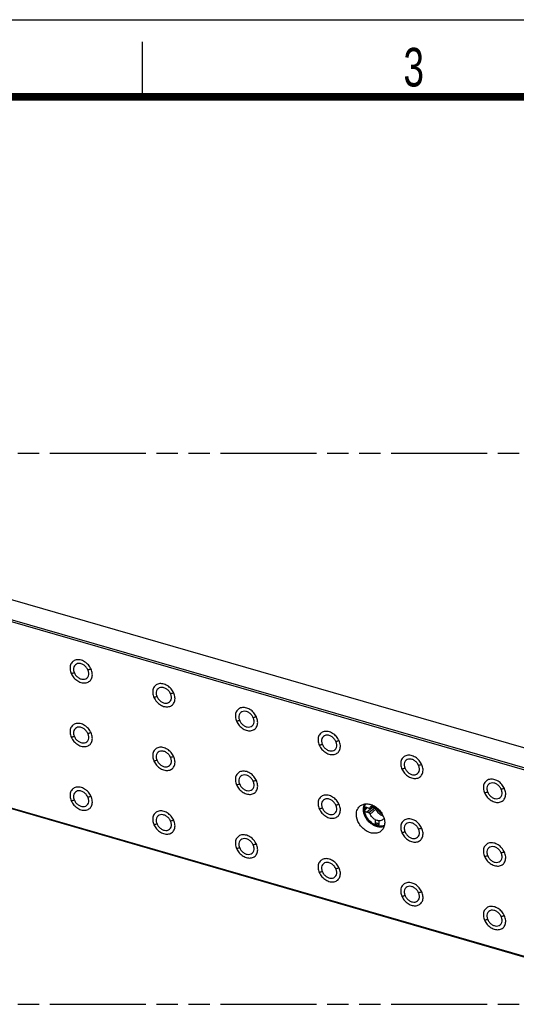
# Model space of a CAD drawing. Header units: millimetres. Extents: x 0 to 210, y 0 to 297.
# Tile 8 of 9: x 94 to 139, y 208 to 297. Entities that reach past the tile are written whole.
import ezdxf

# ---------------------------------------------------------------- set-up
doc = ezdxf.new("R2010")
doc.units = ezdxf.units.MM
doc.header["$LTSCALE"] = 19.36
doc.linetypes.add('PHANTOM', pattern=[0.8, 0.45, -0.05, 0.1, -0.05, 0.1, -0.05])
doc.layers.get('0').update_dxf_attribs({"linetype": 'CONTINUOUS'})
doc.layers.add('DEFAULT_3', color=7, linetype='PHANTOM')
doc.styles.add('TEXTSTYLE_2', font='txt', dxfattribs={"width": 0.75})

msp = doc.modelspace()

# ---------------------------------------------------------------- linework, layer by layer
at = {"color": 2, "linetype": 'Continuous'}
for p, q in [((0, 297), (210, 297)), ((105, 290), (105, 295))]:
    msp.add_line(p, q, dxfattribs=at)
at = {"color": 7, "linetype": 'Continuous'}
for p, q in [((141.53954, 230.3836), (60.12691, 253.8854)), ((58.99057, 235.26771), (139.90683, 211.9092)), ((125.16796, 225.29981), (125.16796, 225.44415)), ((125.2032, 225.53137), (125.21257, 225.53897)), ((125.32027, 225.55249), (125.54716, 225.48699)), ((125.54716, 225.03804), (125.32027, 225.10354)), ((125.89703, 225.72967), (125.67311, 225.52517)), ((126.07191, 225.47663), (125.84503, 225.54212)), ((126.01169, 225.58616), (126.23858, 225.52066))]:
    msp.add_line(p, q, dxfattribs=at)
at = {"color": 9, "linetype": 'Continuous'}
for p, q in [((58.96704, 252.25999), (139.88327, 228.90148)), ((139.92804, 229.02639), (59.01178, 252.3849)), ((139.88375, 211.96081), (58.96701, 235.31946)), ((125.16796, 225.44415), (125.29365, 225.55752)), ((125.4171, 225.52453), (125.16796, 225.29981)), ((125.32027, 225.10354), (125.84503, 225.54212)), ((126.07191, 225.47663), (125.54716, 225.03804)), ((125.88397, 225.72376), (125.66996, 225.52862)), ((126.18043, 225.37719), (125.66996, 224.92551)), ((125.91695, 225.52136), (126.01169, 225.58616)), ((126.23858, 225.52066), (126.13095, 225.44705)), ((126.16404, 225.41157), (126.25663, 225.50396)), ((126.10306, 224.43542), (126.10306, 224.12054)), ((126.14053, 224.11614), (126.14053, 224.4225)), ((126.45967, 224.33037), (126.45967, 224.02401)), ((126.48603, 224.00999), (126.48603, 224.32487))]:
    msp.add_line(p, q, dxfattribs=at)
at = {"color": 7, "linetype": 'Continuous', "const_width": 0.7}
msp.add_lwpolyline([(7, 290), (203, 290)], dxfattribs=at)
at = {"color": 9, "linetype": 'Continuous'}
for centre, radius, start, end in [((101.19178, 225.47655), 12.49713, 101.0129867, 102.3381205), ((103.2891, 224.54959), 13.85327, 102.3383328, 103.5840065), ((110.79465, 222.38293), 13.85327, 102.3383324, 103.5840062), ((108.69733, 223.30989), 12.49713, 101.0129865, 102.3381202), ((116.20287, 221.14322), 12.49713, 101.0129864, 102.3381202), ((118.3002, 220.21626), 13.85327, 102.3383324, 103.5840062), ((103.2891, 218.7761), 13.85327, 102.3383327, 103.5840064), ((101.19178, 219.70305), 12.49713, 101.0129867, 102.3381205), ((125.80574, 218.0496), 13.85327, 102.3383328, 103.5840066), ((123.70842, 218.97656), 12.49713, 101.0129869, 102.3381207), ((108.69733, 217.53639), 12.49713, 101.0129866, 102.3381204), ((110.79465, 216.60943), 13.85327, 102.3383326, 103.5840063), ((131.21396, 216.80989), 12.49713, 101.012987, 102.3381208), ((133.31129, 215.88294), 13.85327, 102.338333, 103.5840067), ((118.3002, 214.44277), 13.85327, 102.3383326, 103.5840064), ((116.20287, 215.36972), 12.49713, 101.0129866, 102.3381204), ((138.71951, 214.64323), 12.49713, 101.0129871, 102.338121), ((140.81683, 213.71627), 13.85327, 102.3383331, 103.5840068), ((101.19178, 213.92956), 12.49713, 101.0129868, 102.3381206), ((103.2891, 213.0026), 13.85327, 102.3383329, 103.5840066), ((123.70842, 213.20306), 12.49713, 101.0129866, 102.3381204), ((125.80574, 212.2761), 13.85327, 102.3383326, 103.5840063), ((110.79465, 210.83593), 13.85327, 102.3383325, 103.5840063), ((108.69733, 211.76289), 12.49713, 101.0129865, 102.3381204), ((131.21396, 211.0364), 12.49713, 101.012987, 102.3381208), ((133.31129, 210.10944), 13.85327, 102.338333, 103.5840067), ((116.20287, 209.59623), 12.49713, 101.0129865, 102.3381203), ((118.3002, 208.66927), 13.85327, 102.3383326, 103.5840063), ((138.71951, 208.86973), 12.49713, 101.0129866, 102.3381203), ((140.81683, 207.94277), 13.85327, 102.3383325, 103.5840063), ((125.80574, 206.50261), 13.85327, 102.3383323, 103.5840061), ((123.70842, 207.42956), 12.49713, 101.0129863, 102.3381201), ((131.21396, 205.2629), 12.49713, 101.0129873, 102.3381211), ((133.31129, 204.33594), 13.85327, 102.3383331, 103.5840069), ((138.71951, 203.09624), 12.49713, 101.0129864, 102.3381203), ((140.81683, 202.16928), 13.85328, 102.3383325, 103.5840062)]:
    msp.add_arc(centre, radius, start, end, dxfattribs=at)
at = {"color": 7, "linetype": 'Continuous'}
for centre, radius, start, end in [((128.73741, 225.38479), 3.62772, 178.8870411, 179.9936734), ((128.91957, 225.38628), 3.80988, 180.0164789, 181.0870961), ((126.98695, 225.38541), 1.86561, 177.8354649, 179.9991735), ((127.0471, 225.38582), 1.92576, 180.0114105, 182.1304226), ((126.08573, 225.29552), 0.47665, 144.5130709, 150.7229771), ((126.0706, 225.30634), 0.45805, 132.4612478, 144.5165675), ((126.017, 225.31044), 0.17566, 51.5922219, 55.7349163), ((126.01393, 225.30653), 0.18063, 47.4959471, 51.6000254), ((126.01795, 225.30782), 0.17668, 27.2363394, 30.139975), ((126.02346, 225.31061), 0.17051, 22.9840706, 27.2490238), ((127.03834, 225.55049), 0.78969, 253.8965112, 255.0636965)]:
    msp.add_arc(centre, radius, start, end, dxfattribs=at)
at = {"color": 9, "linetype": 'Continuous'}
for points, knots in [([(100.32865, 238.08354), (100.26751, 238.22171), (100.10012, 238.47949), (99.7588, 238.77181), (99.36642, 238.93956), (99.02802, 238.94952), (98.79552, 238.86896), (98.64898, 238.77081), (98.53323, 238.63752), (98.42381, 238.41633), (98.38997, 238.07867), (98.46421, 237.81413), (98.52161, 237.68441)], [0, 0, 0, 0, 0.14077236, 0.28138592, 0.41313101, 0.53139562, 0.5865075, 0.64014416, 0.69383585, 0.74910169, 0.86783624, 1, 1, 1, 1]), ([(100.03539, 238.01536), (99.99374, 238.10942), (99.88034, 238.28531), (99.64722, 238.48372), (99.37969, 238.59716), (99.11048, 238.60734), (98.8793, 238.49701), (98.74163, 238.28092), (98.71594, 238.01242), (98.76563, 237.83194), (98.80446, 237.74355)], [0, 0, 0, 0, 0.14098717, 0.28180413, 0.41376847, 0.53232631, 0.64038756, 0.74870559, 0.86769162, 1, 1, 1, 1]), ([(98.52161, 237.68441), (98.58275, 237.54624), (98.75014, 237.28846), (99.09147, 236.99613), (99.48385, 236.82838), (99.82225, 236.81842), (100.05475, 236.89898), (100.2013, 236.99713), (100.31705, 237.13042), (100.42646, 237.35162), (100.4603, 237.68928), (100.38605, 237.95382), (100.32865, 238.08354)], [0, 0, 0, 0, 0.14077204, 0.28138555, 0.41313072, 0.5313954, 0.58650707, 0.64014372, 0.69383528, 0.74910118, 0.86783593, 1, 1, 1, 1]), ([(98.80446, 237.74355), (98.84612, 237.6495), (98.95956, 237.47364), (99.1926, 237.27517), (99.46014, 237.16166), (99.72937, 237.15161), (99.96057, 237.26189), (100.09824, 237.47797), (100.12385, 237.74646), (100.07421, 237.92696), (100.03539, 238.01536)], [0, 0, 0, 0, 0.14098588, 0.28179835, 0.413752, 0.53234138, 0.64040714, 0.74869801, 0.86767929, 1, 1, 1, 1]), ([(107.8342, 235.91688), (107.77306, 236.05505), (107.60567, 236.31282), (107.26434, 236.60515), (106.87196, 236.7729), (106.53357, 236.78285), (106.30106, 236.70229), (106.15452, 236.60414), (106.03877, 236.47086), (105.92935, 236.24966), (105.89552, 235.91201), (105.96976, 235.64747), (106.02716, 235.51775)], [0, 0, 0, 0, 0.14077236, 0.28138592, 0.41313101, 0.53139562, 0.5865075, 0.64014416, 0.69383585, 0.74910169, 0.86783624, 1, 1, 1, 1]), ([(106.02716, 235.51775), (106.0883, 235.37958), (106.25569, 235.1218), (106.59701, 234.82947), (106.9894, 234.66172), (107.32779, 234.65176), (107.5603, 234.73232), (107.70684, 234.83047), (107.82259, 234.96376), (107.93201, 235.18496), (107.96584, 235.52261), (107.8916, 235.78716), (107.8342, 235.91688)], [0, 0, 0, 0, 0.14077204, 0.28138555, 0.41313072, 0.5313954, 0.58650708, 0.64014372, 0.69383528, 0.74910118, 0.86783593, 1, 1, 1, 1]), ([(107.54094, 235.8487), (107.49929, 235.94276), (107.38588, 236.11865), (107.15276, 236.31706), (106.88523, 236.43049), (106.61603, 236.44067), (106.38484, 236.33035), (106.24717, 236.11426), (106.22149, 235.84576), (106.27117, 235.66527), (106.31, 235.57689)], [0, 0, 0, 0, 0.14098717, 0.28180413, 0.41376847, 0.53232631, 0.64038756, 0.74870559, 0.86769162, 1, 1, 1, 1]), ([(106.31, 235.57689), (106.35167, 235.48283), (106.46511, 235.30697), (106.69814, 235.1085), (106.96569, 234.995), (107.23491, 234.98495), (107.46612, 235.09522), (107.60379, 235.31131), (107.62939, 235.5798), (107.57975, 235.76029), (107.54094, 235.8487)], [0, 0, 0, 0, 0.14098588, 0.28179835, 0.413752, 0.53234138, 0.64040714, 0.74869801, 0.86767929, 1, 1, 1, 1]), ([(115.33974, 233.75021), (115.2786, 233.88838), (115.11121, 234.14616), (114.76989, 234.43849), (114.37751, 234.60623), (114.03911, 234.61619), (113.80661, 234.53563), (113.66007, 234.43748), (113.54432, 234.30419), (113.4349, 234.083), (113.40106, 233.74535), (113.47531, 233.4808), (113.53271, 233.35108)], [0, 0, 0, 0, 0.14077236, 0.28138592, 0.41313101, 0.53139562, 0.5865075, 0.64014416, 0.69383585, 0.74910169, 0.86783624, 1, 1, 1, 1]), ([(115.04648, 233.68203), (115.00483, 233.77609), (114.89143, 233.95198), (114.65831, 234.1504), (114.39078, 234.26383), (114.12157, 234.27401), (113.89039, 234.16368), (113.75272, 233.94759), (113.72703, 233.67909), (113.77672, 233.49861), (113.81555, 233.41022)], [0, 0, 0, 0, 0.14098717, 0.28180413, 0.41376847, 0.53232631, 0.64038756, 0.74870559, 0.86769162, 1, 1, 1, 1]), ([(100.32865, 232.31005), (100.26751, 232.44821), (100.10012, 232.70599), (99.7588, 232.99832), (99.36642, 233.16606), (99.02802, 233.17602), (98.79552, 233.09546), (98.64898, 232.99731), (98.53323, 232.86402), (98.42381, 232.64283), (98.38997, 232.30518), (98.46421, 232.04063), (98.52161, 231.91092)], [0, 0, 0, 0, 0.14077236, 0.28138592, 0.41313101, 0.53139562, 0.5865075, 0.64014416, 0.69383585, 0.74910169, 0.86783624, 1, 1, 1, 1]), ([(113.53271, 233.35108), (113.59384, 233.21292), (113.76123, 232.95513), (114.10256, 232.6628), (114.49494, 232.49505), (114.83334, 232.48509), (115.06585, 232.56565), (115.21239, 232.6638), (115.32814, 232.79709), (115.43756, 233.01829), (115.47139, 233.35595), (115.39714, 233.62049), (115.33974, 233.75021)], [0, 0, 0, 0, 0.14077204, 0.28138555, 0.41313072, 0.5313954, 0.58650708, 0.64014372, 0.69383528, 0.74910118, 0.86783593, 1, 1, 1, 1]), ([(113.81555, 233.41022), (113.85721, 233.31617), (113.97065, 233.14031), (114.20369, 232.94184), (114.47123, 232.82833), (114.74046, 232.81828), (114.97166, 232.92856), (115.10934, 233.14464), (115.13494, 233.41313), (115.0853, 233.59363), (115.04648, 233.68203)], [0, 0, 0, 0, 0.14098588, 0.28179835, 0.413752, 0.53234138, 0.64040714, 0.74869801, 0.86767929, 1, 1, 1, 1]), ([(98.52161, 231.91092), (98.58275, 231.77275), (98.75014, 231.51497), (99.09147, 231.22263), (99.48385, 231.05488), (99.82225, 231.04493), (100.05475, 231.12548), (100.2013, 231.22364), (100.31705, 231.35693), (100.42646, 231.57813), (100.4603, 231.91578), (100.38605, 232.18033), (100.32865, 232.31005)], [0, 0, 0, 0, 0.14077204, 0.28138555, 0.41313072, 0.5313954, 0.58650708, 0.64014372, 0.69383528, 0.74910118, 0.86783593, 1, 1, 1, 1]), ([(100.03539, 232.24186), (99.99374, 232.33592), (99.88034, 232.51182), (99.64722, 232.71023), (99.37969, 232.82366), (99.11048, 232.83384), (98.8793, 232.72351), (98.74163, 232.50742), (98.71594, 232.23893), (98.76563, 232.05844), (98.80446, 231.97005)], [0, 0, 0, 0, 0.14098717, 0.28180413, 0.41376847, 0.53232631, 0.64038756, 0.74870559, 0.86769162, 1, 1, 1, 1]), ([(98.80446, 231.97005), (98.84612, 231.876), (98.95956, 231.70014), (99.1926, 231.50167), (99.46014, 231.38816), (99.72937, 231.37812), (99.96057, 231.48839), (100.09824, 231.70448), (100.12385, 231.97297), (100.07421, 232.15346), (100.03539, 232.24186)], [0, 0, 0, 0, 0.14098588, 0.28179835, 0.413752, 0.53234138, 0.64040714, 0.74869801, 0.86767929, 1, 1, 1, 1]), ([(122.84529, 231.58355), (122.78415, 231.72172), (122.61676, 231.97949), (122.27544, 232.27182), (121.88305, 232.43957), (121.54466, 232.44952), (121.31216, 232.36897), (121.16561, 232.27082), (121.04987, 232.13753), (120.94045, 231.91633), (120.90661, 231.57868), (120.98085, 231.31414), (121.03825, 231.18442)], [0, 0, 0, 0, 0.14077236, 0.28138592, 0.41313101, 0.53139562, 0.5865075, 0.64014416, 0.69383585, 0.74910169, 0.86783624, 1, 1, 1, 1]), ([(121.03825, 231.18442), (121.09939, 231.04625), (121.26678, 230.78847), (121.6081, 230.49614), (122.00049, 230.32839), (122.33889, 230.31843), (122.57139, 230.39899), (122.71793, 230.49714), (122.83368, 230.63043), (122.9431, 230.85163), (122.97694, 231.18928), (122.90269, 231.45383), (122.84529, 231.58355)], [0, 0, 0, 0, 0.14077204, 0.28138555, 0.41313072, 0.5313954, 0.58650707, 0.64014372, 0.69383528, 0.74910118, 0.86783593, 1, 1, 1, 1]), ([(122.55203, 231.51537), (122.51038, 231.60943), (122.39698, 231.78532), (122.16386, 231.98373), (121.89633, 232.09716), (121.62712, 232.10734), (121.39594, 231.99702), (121.25827, 231.78093), (121.23258, 231.51243), (121.28226, 231.33194), (121.32109, 231.24356)], [0, 0, 0, 0, 0.14098717, 0.28180413, 0.41376847, 0.53232631, 0.64038756, 0.74870559, 0.86769162, 1, 1, 1, 1]), ([(121.32109, 231.24356), (121.36276, 231.1495), (121.4762, 230.97364), (121.70924, 230.77518), (121.97678, 230.66167), (122.24601, 230.65162), (122.47721, 230.76189), (122.61488, 230.97798), (122.64049, 231.24647), (122.59084, 231.42696), (122.55203, 231.51537)], [0, 0, 0, 0, 0.14098588, 0.28179835, 0.413752, 0.53234138, 0.64040714, 0.74869801, 0.86767929, 1, 1, 1, 1]), ([(107.8342, 230.14338), (107.77306, 230.28155), (107.60567, 230.53933), (107.26434, 230.83165), (106.87196, 230.9994), (106.53357, 231.00935), (106.30106, 230.9288), (106.15452, 230.83065), (106.03877, 230.69736), (105.92935, 230.47616), (105.89552, 230.13851), (105.96976, 229.87397), (106.02716, 229.74425)], [0, 0, 0, 0, 0.14077236, 0.28138592, 0.41313101, 0.53139562, 0.5865075, 0.64014416, 0.69383585, 0.74910169, 0.86783624, 1, 1, 1, 1]), ([(107.54094, 230.0752), (107.49929, 230.16926), (107.38588, 230.34515), (107.15276, 230.54356), (106.88523, 230.657), (106.61603, 230.66718), (106.38484, 230.55685), (106.24717, 230.34076), (106.22149, 230.07226), (106.27117, 229.89177), (106.31, 229.80339)], [0, 0, 0, 0, 0.14098717, 0.28180413, 0.41376847, 0.53232631, 0.64038756, 0.74870559, 0.86769162, 1, 1, 1, 1]), ([(106.02716, 229.74425), (106.0883, 229.60608), (106.25569, 229.3483), (106.59701, 229.05597), (106.9894, 228.88822), (107.32779, 228.87826), (107.5603, 228.95882), (107.70684, 229.05697), (107.82259, 229.19026), (107.93201, 229.41146), (107.96584, 229.74912), (107.8916, 230.01366), (107.8342, 230.14338)], [0, 0, 0, 0, 0.14077204, 0.28138555, 0.41313072, 0.5313954, 0.58650708, 0.64014372, 0.69383528, 0.74910118, 0.86783593, 1, 1, 1, 1]), ([(106.31, 229.80339), (106.35167, 229.70934), (106.46511, 229.53348), (106.69814, 229.33501), (106.96569, 229.2215), (107.23491, 229.21145), (107.46612, 229.32172), (107.60379, 229.53781), (107.62939, 229.8063), (107.57975, 229.9868), (107.54094, 230.0752)], [0, 0, 0, 0, 0.14098588, 0.28179835, 0.413752, 0.53234138, 0.64040714, 0.74869801, 0.86767929, 1, 1, 1, 1]), ([(130.35083, 229.41689), (130.2897, 229.55505), (130.1223, 229.81283), (129.78098, 230.10516), (129.3886, 230.2729), (129.05021, 230.28286), (128.8177, 230.2023), (128.67116, 230.10415), (128.55541, 229.97086), (128.44599, 229.74967), (128.41215, 229.41202), (128.4864, 229.14747), (128.5438, 229.01775)], [0, 0, 0, 0, 0.14077236, 0.28138592, 0.41313101, 0.53139562, 0.5865075, 0.64014416, 0.69383585, 0.74910169, 0.86783624, 1, 1, 1, 1]), ([(130.05758, 229.3487), (130.01593, 229.44276), (129.90252, 229.61866), (129.6694, 229.81707), (129.40187, 229.9305), (129.13267, 229.94068), (128.90148, 229.83035), (128.76381, 229.61426), (128.73813, 229.34576), (128.78781, 229.16528), (128.82664, 229.07689)], [0, 0, 0, 0, 0.14098717, 0.28180413, 0.41376847, 0.53232631, 0.64038756, 0.74870559, 0.86769162, 1, 1, 1, 1]), ([(115.33974, 227.97672), (115.2786, 228.11489), (115.11121, 228.37266), (114.76989, 228.66499), (114.37751, 228.83274), (114.03911, 228.84269), (113.80661, 228.76213), (113.66007, 228.66398), (113.54432, 228.5307), (113.4349, 228.3095), (113.40106, 227.97185), (113.47531, 227.70731), (113.53271, 227.57759)], [0, 0, 0, 0, 0.14077236, 0.28138592, 0.41313101, 0.53139562, 0.5865075, 0.64014416, 0.69383585, 0.74910169, 0.86783624, 1, 1, 1, 1]), ([(128.5438, 229.01775), (128.60494, 228.87959), (128.77232, 228.62181), (129.11365, 228.32947), (129.50603, 228.16172), (129.84443, 228.15177), (130.07694, 228.23232), (130.22348, 228.33047), (130.33923, 228.46376), (130.44865, 228.68496), (130.48248, 229.02262), (130.40823, 229.28717), (130.35083, 229.41689)], [0, 0, 0, 0, 0.14077204, 0.28138555, 0.41313072, 0.5313954, 0.58650707, 0.64014372, 0.69383528, 0.74910118, 0.86783593, 1, 1, 1, 1]), ([(128.82664, 229.07689), (128.8683, 228.98284), (128.98174, 228.80698), (129.21478, 228.60851), (129.48232, 228.495), (129.75155, 228.48495), (129.98275, 228.59523), (130.12043, 228.81131), (130.14603, 229.07981), (130.09639, 229.2603), (130.05758, 229.3487)], [0, 0, 0, 0, 0.14098588, 0.28179835, 0.413752, 0.53234138, 0.64040714, 0.74869801, 0.86767929, 1, 1, 1, 1]), ([(113.53271, 227.57759), (113.59384, 227.43942), (113.76123, 227.18164), (114.10256, 226.8893), (114.49494, 226.72155), (114.83334, 226.7116), (115.06585, 226.79216), (115.21239, 226.89031), (115.32814, 227.0236), (115.43756, 227.2448), (115.47139, 227.58245), (115.39714, 227.847), (115.33974, 227.97672)], [0, 0, 0, 0, 0.14077204, 0.28138555, 0.41313072, 0.5313954, 0.58650708, 0.64014372, 0.69383528, 0.74910118, 0.86783593, 1, 1, 1, 1]), ([(115.04648, 227.90853), (115.00483, 228.0026), (114.89143, 228.17849), (114.65831, 228.3769), (114.39078, 228.49033), (114.12157, 228.50051), (113.89039, 228.39019), (113.75272, 228.1741), (113.72703, 227.9056), (113.77672, 227.72511), (113.81555, 227.63673)], [0, 0, 0, 0, 0.14098717, 0.28180413, 0.41376847, 0.53232631, 0.64038756, 0.74870559, 0.86769162, 1, 1, 1, 1]), ([(113.81555, 227.63673), (113.85721, 227.54267), (113.97065, 227.36681), (114.20369, 227.16834), (114.47123, 227.05484), (114.74046, 227.04479), (114.97166, 227.15506), (115.10934, 227.37115), (115.13494, 227.63964), (115.0853, 227.82013), (115.04648, 227.90853)], [0, 0, 0, 0, 0.14098588, 0.28179835, 0.413752, 0.53234138, 0.64040714, 0.74869801, 0.86767929, 1, 1, 1, 1]), ([(137.85638, 227.25022), (137.79524, 227.38839), (137.62785, 227.64616), (137.28653, 227.93849), (136.89415, 228.10624), (136.55575, 228.11619), (136.32325, 228.03564), (136.17671, 227.93749), (136.06096, 227.8042), (135.95154, 227.583), (135.9177, 227.24535), (135.99194, 226.98081), (136.04934, 226.85109)], [0, 0, 0, 0, 0.14077236, 0.28138592, 0.41313101, 0.53139562, 0.5865075, 0.64014416, 0.69383585, 0.74910169, 0.86783624, 1, 1, 1, 1]), ([(137.56312, 227.18204), (137.52147, 227.2761), (137.40807, 227.45199), (137.17495, 227.6504), (136.90742, 227.76383), (136.63821, 227.77401), (136.40703, 227.66369), (136.26936, 227.4476), (136.24367, 227.1791), (136.29336, 226.99861), (136.33219, 226.91023)], [0, 0, 0, 0, 0.14098717, 0.28180413, 0.41376847, 0.53232631, 0.64038756, 0.74870559, 0.86769162, 1, 1, 1, 1]), ([(100.32865, 226.53655), (100.26751, 226.67472), (100.10012, 226.93249), (99.7588, 227.22482), (99.36642, 227.39257), (99.02802, 227.40252), (98.79552, 227.32197), (98.64898, 227.22382), (98.53323, 227.09053), (98.42381, 226.86933), (98.38997, 226.53168), (98.46421, 226.26714), (98.52161, 226.13742)], [0, 0, 0, 0, 0.14077236, 0.28138592, 0.41313101, 0.53139562, 0.5865075, 0.64014416, 0.69383585, 0.74910169, 0.86783624, 1, 1, 1, 1]), ([(100.03539, 226.46837), (99.99374, 226.56243), (99.88034, 226.73832), (99.64722, 226.93673), (99.37969, 227.05016), (99.11048, 227.06034), (98.8793, 226.95002), (98.74163, 226.73393), (98.71594, 226.46543), (98.76563, 226.28494), (98.80446, 226.19656)], [0, 0, 0, 0, 0.14098717, 0.28180413, 0.41376847, 0.53232631, 0.64038756, 0.74870559, 0.86769162, 1, 1, 1, 1]), ([(136.04934, 226.85109), (136.11048, 226.71292), (136.27787, 226.45514), (136.6192, 226.16281), (137.01158, 225.99506), (137.34998, 225.9851), (137.58248, 226.06566), (137.72903, 226.16381), (137.84478, 226.2971), (137.95419, 226.5183), (137.98803, 226.85596), (137.91378, 227.1205), (137.85638, 227.25022)], [0, 0, 0, 0, 0.14077204, 0.28138555, 0.41313072, 0.5313954, 0.58650707, 0.64014372, 0.69383528, 0.74910118, 0.86783593, 1, 1, 1, 1]), ([(136.33219, 226.91023), (136.37385, 226.81617), (136.48729, 226.64032), (136.72033, 226.44185), (136.98787, 226.32834), (137.2571, 226.31829), (137.4883, 226.42856), (137.62597, 226.64465), (137.65158, 226.91314), (137.60194, 227.09364), (137.56312, 227.18204)], [0, 0, 0, 0, 0.14098588, 0.28179835, 0.413752, 0.53234138, 0.64040714, 0.74869801, 0.86767929, 1, 1, 1, 1]), ([(98.52161, 226.13742), (98.58275, 225.99925), (98.75014, 225.74147), (99.09147, 225.44914), (99.48385, 225.28139), (99.82225, 225.27143), (100.05475, 225.35199), (100.2013, 225.45014), (100.31705, 225.58343), (100.42646, 225.80463), (100.4603, 226.14228), (100.38605, 226.40683), (100.32865, 226.53655)], [0, 0, 0, 0, 0.14077204, 0.28138555, 0.41313072, 0.5313954, 0.58650707, 0.64014372, 0.69383528, 0.74910118, 0.86783593, 1, 1, 1, 1]), ([(98.80446, 226.19656), (98.84612, 226.1025), (98.95956, 225.92664), (99.1926, 225.72818), (99.46014, 225.61467), (99.72937, 225.60462), (99.96057, 225.71489), (100.09824, 225.93098), (100.12385, 226.19947), (100.07421, 226.37996), (100.03539, 226.46837)], [0, 0, 0, 0, 0.14098588, 0.28179835, 0.413752, 0.53234138, 0.64040714, 0.74869801, 0.86767929, 1, 1, 1, 1]), ([(122.84529, 225.81005), (122.78415, 225.94822), (122.61676, 226.206), (122.27544, 226.49832), (121.88305, 226.66607), (121.54466, 226.67602), (121.31216, 226.59547), (121.16561, 226.49732), (121.04987, 226.36403), (120.94045, 226.14284), (120.90661, 225.80518), (120.98085, 225.54064), (121.03825, 225.41092)], [0, 0, 0, 0, 0.14077236, 0.28138592, 0.41313101, 0.53139562, 0.5865075, 0.64014416, 0.69383585, 0.74910169, 0.86783624, 1, 1, 1, 1]), ([(122.55203, 225.74187), (122.51038, 225.83593), (122.39698, 226.01182), (122.16386, 226.21023), (121.89633, 226.32367), (121.62712, 226.33385), (121.39594, 226.22352), (121.25827, 226.00743), (121.23258, 225.73893), (121.28226, 225.55845), (121.32109, 225.47006)], [0, 0, 0, 0, 0.14098717, 0.28180413, 0.41376847, 0.53232631, 0.64038756, 0.74870559, 0.86769162, 1, 1, 1, 1]), ([(107.8342, 224.36989), (107.77306, 224.50805), (107.60567, 224.76583), (107.26434, 225.05816), (106.87196, 225.2259), (106.53357, 225.23586), (106.30106, 225.1553), (106.15452, 225.05715), (106.03877, 224.92386), (105.92935, 224.70267), (105.89552, 224.36502), (105.96976, 224.10047), (106.02716, 223.97075)], [0, 0, 0, 0, 0.14077236, 0.28138592, 0.41313101, 0.53139562, 0.5865075, 0.64014416, 0.69383585, 0.74910169, 0.86783624, 1, 1, 1, 1]), ([(121.03825, 225.41092), (121.09939, 225.27275), (121.26678, 225.01497), (121.6081, 224.72264), (122.00049, 224.55489), (122.33889, 224.54493), (122.57139, 224.62549), (122.71793, 224.72364), (122.83368, 224.85693), (122.9431, 225.07813), (122.97694, 225.41579), (122.90269, 225.68033), (122.84529, 225.81005)], [0, 0, 0, 0, 0.14077204, 0.28138555, 0.41313072, 0.5313954, 0.58650708, 0.64014372, 0.69383528, 0.74910118, 0.86783593, 1, 1, 1, 1]), ([(121.32109, 225.47006), (121.36276, 225.37601), (121.4762, 225.20015), (121.70924, 225.00168), (121.97678, 224.88817), (122.24601, 224.87812), (122.47721, 224.9884), (122.61488, 225.20448), (122.64049, 225.47297), (122.59084, 225.65347), (122.55203, 225.74187)], [0, 0, 0, 0, 0.14098588, 0.28179835, 0.413752, 0.53234138, 0.64040714, 0.74869801, 0.86767929, 1, 1, 1, 1]), ([(125.04735, 225.37099), (125.04735, 225.45607), (125.06468, 225.622), (125.12229, 225.77918), (125.16011, 225.84986)], [0, 0, 0, 0, 0.51488098, 1, 1, 1, 1]), ([(125.10962, 225.3847), (125.09773, 225.38493), (125.07646, 225.38284), (125.05503, 225.37669), (125.04735, 225.37099)], [0, 0, 0, 0, 0.55419883, 1, 1, 1, 1]), ([(126.92746, 223.80927), (126.83371, 223.77524), (126.62539, 223.73876), (126.30116, 223.77892), (125.97664, 223.906), (125.67357, 224.1102), (125.41175, 224.37787), (125.14883, 224.78165), (125.04735, 225.13995), (125.04735, 225.37099)], [0, 0, 0, 0, 0.10774783, 0.22394848, 0.34895418, 0.48079983, 0.61599719, 0.75038338, 1, 1, 1, 1]), ([(125.16131, 225.61497), (125.16633, 225.63712), (125.18896, 225.72285), (125.22417, 225.8054), (125.25732, 225.86242)], [0, 0, 0, 0, 0.25606899, 1, 1, 1, 1]), ([(126.95256, 223.90321), (126.87262, 223.87113), (126.69562, 223.83139), (126.41619, 223.84778), (126.13134, 223.93513), (125.7624, 224.14054), (125.38121, 224.52669), (125.20248, 224.9274), (125.16131, 225.13283)], [0, 0, 0, 0, 0.1066705, 0.22075373, 0.34305041, 0.47244698, 0.7405604, 1, 1, 1, 1]), ([(106.02716, 223.97075), (106.0883, 223.83259), (106.25569, 223.57481), (106.59701, 223.28247), (106.9894, 223.11472), (107.32779, 223.10476), (107.5603, 223.18532), (107.70684, 223.28347), (107.82259, 223.41676), (107.93201, 223.63796), (107.96584, 223.97562), (107.8916, 224.24017), (107.8342, 224.36989)], [0, 0, 0, 0, 0.14077204, 0.28138555, 0.41313072, 0.5313954, 0.58650708, 0.64014372, 0.69383528, 0.74910118, 0.86783593, 1, 1, 1, 1]), ([(107.54094, 224.3017), (107.49929, 224.39576), (107.38588, 224.57165), (107.15276, 224.77007), (106.88523, 224.8835), (106.61603, 224.89368), (106.38484, 224.78335), (106.24717, 224.56726), (106.22149, 224.29876), (106.27117, 224.11828), (106.31, 224.02989)], [0, 0, 0, 0, 0.14098717, 0.28180413, 0.41376847, 0.53232631, 0.64038756, 0.74870559, 0.86769162, 1, 1, 1, 1]), ([(106.31, 224.02989), (106.35167, 223.93584), (106.46511, 223.75998), (106.69814, 223.56151), (106.96569, 223.448), (107.23491, 223.43795), (107.46612, 223.54823), (107.60379, 223.76431), (107.62939, 224.03281), (107.57975, 224.2133), (107.54094, 224.3017)], [0, 0, 0, 0, 0.14098588, 0.28179835, 0.413752, 0.53234138, 0.64040714, 0.74869801, 0.86767929, 1, 1, 1, 1]), ([(130.35083, 223.64339), (130.2897, 223.78156), (130.1223, 224.03933), (129.78098, 224.33166), (129.3886, 224.49941), (129.05021, 224.50936), (128.8177, 224.4288), (128.67116, 224.33065), (128.55541, 224.19737), (128.44599, 223.97617), (128.41215, 223.63852), (128.4864, 223.37398), (128.5438, 223.24426)], [0, 0, 0, 0, 0.14077236, 0.28138592, 0.41313101, 0.53139562, 0.5865075, 0.64014416, 0.69383585, 0.74910169, 0.86783624, 1, 1, 1, 1]), ([(126.14053, 224.11614), (126.13761, 224.11605), (126.12503, 224.11647), (126.11236, 224.11786), (126.10306, 224.12054)], [0, 0, 0, 0, 0.23174222, 1, 1, 1, 1]), ([(126.10306, 224.12054), (126.10306, 224.06878), (126.15486, 223.9981), (126.2342, 223.94783), (126.29297, 223.92439), (126.35129, 223.91325), (126.41009, 223.91564), (126.4574, 223.93838), (126.48182, 223.9746), (126.48603, 223.99789), (126.48603, 224.00999)], [0, 0, 0, 0, 0.29389164, 0.42314174, 0.53953041, 0.64961001, 0.75828859, 0.86987485, 0.93129444, 1, 1, 1, 1]), ([(126.45967, 224.02401), (126.44359, 224.04018), (126.40128, 224.06875), (126.29514, 224.10882), (126.20338, 224.1181), (126.14053, 224.11614)], [0, 0, 0, 0, 0.20178504, 0.44363532, 1, 1, 1, 1]), ([(126.14053, 224.11614), (126.14053, 224.09682), (126.1592, 224.05826), (126.20299, 224.01925), (126.25285, 223.99156), (126.3026, 223.97334), (126.35135, 223.96276), (126.39857, 223.96118), (126.4368, 223.97439), (126.45645, 223.99942), (126.45967, 224.01569), (126.45967, 224.02401)], [0, 0, 0, 0, 0.13909648, 0.28485194, 0.42069226, 0.54665333, 0.66536643, 0.77816891, 0.88524468, 0.9400557, 1, 1, 1, 1]), ([(126.45967, 224.02401), (126.46296, 224.02071), (126.4719, 224.01583), (126.4809, 224.01147), (126.48603, 224.00999)], [0, 0, 0, 0, 0.46604554, 1, 1, 1, 1]), ([(128.5438, 223.24426), (128.60494, 223.10609), (128.77232, 222.84831), (129.11365, 222.55598), (129.50603, 222.38823), (129.84443, 222.37827), (130.07694, 222.45883), (130.22348, 222.55698), (130.33923, 222.69027), (130.44865, 222.91147), (130.48248, 223.24912), (130.40823, 223.51367), (130.35083, 223.64339)], [0, 0, 0, 0, 0.14077204, 0.28138555, 0.41313072, 0.5313954, 0.58650707, 0.64014372, 0.69383528, 0.74910118, 0.86783593, 1, 1, 1, 1]), ([(130.05758, 223.5752), (130.01593, 223.66927), (129.90252, 223.84516), (129.6694, 224.04357), (129.40187, 224.157), (129.13267, 224.16718), (128.90148, 224.05686), (128.76381, 223.84077), (128.73813, 223.57227), (128.78781, 223.39178), (128.82664, 223.3034)], [0, 0, 0, 0, 0.14098717, 0.28180413, 0.41376847, 0.53232631, 0.64038756, 0.74870559, 0.86769162, 1, 1, 1, 1]), ([(128.82664, 223.3034), (128.8683, 223.20934), (128.98174, 223.03348), (129.21478, 222.83501), (129.48232, 222.72151), (129.75155, 222.71146), (129.98275, 222.82173), (130.12043, 223.03782), (130.14603, 223.30631), (130.09639, 223.4868), (130.05758, 223.5752)], [0, 0, 0, 0, 0.14098588, 0.28179835, 0.413752, 0.53234138, 0.64040714, 0.74869801, 0.86767929, 1, 1, 1, 1]), ([(115.33974, 222.20322), (115.2786, 222.34139), (115.11121, 222.59916), (114.76989, 222.89149), (114.37751, 223.05924), (114.03911, 223.06919), (113.80661, 222.98864), (113.66007, 222.89049), (113.54432, 222.7572), (113.4349, 222.536), (113.40106, 222.19835), (113.47531, 221.93381), (113.53271, 221.80409)], [0, 0, 0, 0, 0.14077236, 0.28138592, 0.41313101, 0.53139562, 0.5865075, 0.64014416, 0.69383585, 0.74910169, 0.86783624, 1, 1, 1, 1]), ([(115.04648, 222.13504), (115.00483, 222.2291), (114.89143, 222.40499), (114.65831, 222.6034), (114.39078, 222.71683), (114.12157, 222.72701), (113.89039, 222.61669), (113.75272, 222.4006), (113.72703, 222.1321), (113.77672, 221.95161), (113.81555, 221.86323)], [0, 0, 0, 0, 0.14098717, 0.28180413, 0.41376847, 0.53232631, 0.64038756, 0.74870559, 0.86769162, 1, 1, 1, 1]), ([(113.53271, 221.80409), (113.59384, 221.66592), (113.76123, 221.40814), (114.10256, 221.11581), (114.49494, 220.94806), (114.83334, 220.9381), (115.06585, 221.01866), (115.21239, 221.11681), (115.32814, 221.2501), (115.43756, 221.4713), (115.47139, 221.80896), (115.39714, 222.0735), (115.33974, 222.20322)], [0, 0, 0, 0, 0.14077204, 0.28138555, 0.41313072, 0.5313954, 0.58650708, 0.64014372, 0.69383528, 0.74910118, 0.86783593, 1, 1, 1, 1]), ([(113.81555, 221.86323), (113.85721, 221.76917), (113.97065, 221.59332), (114.20369, 221.39485), (114.47123, 221.28134), (114.74046, 221.27129), (114.97166, 221.38156), (115.10934, 221.59765), (115.13494, 221.86614), (115.0853, 222.04664), (115.04648, 222.13504)], [0, 0, 0, 0, 0.14098588, 0.28179835, 0.413752, 0.53234138, 0.64040714, 0.74869801, 0.86767929, 1, 1, 1, 1]), ([(137.85638, 221.47672), (137.79524, 221.61489), (137.62785, 221.87267), (137.28653, 222.16499), (136.89415, 222.33274), (136.55575, 222.3427), (136.32325, 222.26214), (136.17671, 222.16399), (136.06096, 222.0307), (135.95154, 221.80951), (135.9177, 221.47185), (135.99194, 221.20731), (136.04934, 221.07759)], [0, 0, 0, 0, 0.14077236, 0.28138592, 0.41313101, 0.53139562, 0.5865075, 0.64014416, 0.69383585, 0.74910169, 0.86783624, 1, 1, 1, 1]), ([(137.56312, 221.40854), (137.52147, 221.5026), (137.40807, 221.67849), (137.17495, 221.8769), (136.90742, 221.99034), (136.63821, 222.00052), (136.40703, 221.89019), (136.26936, 221.6741), (136.24367, 221.4056), (136.29336, 221.22512), (136.33219, 221.13673)], [0, 0, 0, 0, 0.14098717, 0.28180413, 0.41376847, 0.53232631, 0.64038756, 0.74870559, 0.86769162, 1, 1, 1, 1]), ([(122.84529, 220.03656), (122.78415, 220.17472), (122.61676, 220.4325), (122.27544, 220.72483), (121.88305, 220.89257), (121.54466, 220.90253), (121.31216, 220.82197), (121.16561, 220.72382), (121.04987, 220.59053), (120.94045, 220.36934), (120.90661, 220.03169), (120.98085, 219.76714), (121.03825, 219.63743)], [0, 0, 0, 0, 0.14077236, 0.28138592, 0.41313101, 0.53139562, 0.5865075, 0.64014416, 0.69383585, 0.74910169, 0.86783624, 1, 1, 1, 1]), ([(136.04934, 221.07759), (136.11048, 220.93942), (136.27787, 220.68164), (136.6192, 220.38931), (137.01158, 220.22156), (137.34998, 220.2116), (137.58248, 220.29216), (137.72903, 220.39031), (137.84478, 220.5236), (137.95419, 220.7448), (137.98803, 221.08246), (137.91378, 221.347), (137.85638, 221.47672)], [0, 0, 0, 0, 0.14077204, 0.28138555, 0.41313072, 0.5313954, 0.58650708, 0.64014372, 0.69383528, 0.74910118, 0.86783593, 1, 1, 1, 1]), ([(136.33219, 221.13673), (136.37385, 221.04268), (136.48729, 220.86682), (136.72033, 220.66835), (136.98787, 220.55484), (137.2571, 220.54479), (137.4883, 220.65507), (137.62597, 220.87115), (137.65158, 221.13964), (137.60194, 221.32014), (137.56312, 221.40854)], [0, 0, 0, 0, 0.14098588, 0.28179835, 0.413752, 0.53234138, 0.64040714, 0.74869801, 0.86767929, 1, 1, 1, 1]), ([(121.03825, 219.63743), (121.09939, 219.49926), (121.26678, 219.24148), (121.6081, 218.94914), (122.00049, 218.78139), (122.33889, 218.77144), (122.57139, 218.85199), (122.71793, 218.95014), (122.83368, 219.08344), (122.9431, 219.30463), (122.97694, 219.64229), (122.90269, 219.90684), (122.84529, 220.03656)], [0, 0, 0, 0, 0.14077204, 0.28138555, 0.41313072, 0.5313954, 0.58650708, 0.64014372, 0.69383528, 0.74910118, 0.86783593, 1, 1, 1, 1]), ([(122.55203, 219.96837), (122.51038, 220.06243), (122.39698, 220.23833), (122.16386, 220.43674), (121.89633, 220.55017), (121.62712, 220.56035), (121.39594, 220.45002), (121.25827, 220.23393), (121.23258, 219.96543), (121.28226, 219.78495), (121.32109, 219.69656)], [0, 0, 0, 0, 0.14098717, 0.28180413, 0.41376847, 0.53232631, 0.64038756, 0.74870559, 0.86769162, 1, 1, 1, 1]), ([(121.32109, 219.69656), (121.36276, 219.60251), (121.4762, 219.42665), (121.70924, 219.22818), (121.97678, 219.11467), (122.24601, 219.10463), (122.47721, 219.2149), (122.61488, 219.43099), (122.64049, 219.69948), (122.59084, 219.87997), (122.55203, 219.96837)], [0, 0, 0, 0, 0.14098588, 0.28179835, 0.413752, 0.53234138, 0.64040714, 0.74869801, 0.86767929, 1, 1, 1, 1]), ([(130.35083, 217.86989), (130.2897, 218.00806), (130.1223, 218.26584), (129.78098, 218.55816), (129.3886, 218.72591), (129.05021, 218.73586), (128.8177, 218.65531), (128.67116, 218.55716), (128.55541, 218.42387), (128.44599, 218.20267), (128.41215, 217.86502), (128.4864, 217.60048), (128.5438, 217.47076)], [0, 0, 0, 0, 0.14077236, 0.28138592, 0.41313101, 0.53139562, 0.5865075, 0.64014416, 0.69383585, 0.74910169, 0.86783624, 1, 1, 1, 1]), ([(130.05758, 217.80171), (130.01593, 217.89577), (129.90252, 218.07166), (129.6694, 218.27007), (129.40187, 218.38351), (129.13267, 218.39369), (128.90148, 218.28336), (128.76381, 218.06727), (128.73813, 217.79877), (128.78781, 217.61828), (128.82664, 217.5299)], [0, 0, 0, 0, 0.14098717, 0.28180413, 0.41376847, 0.53232631, 0.64038756, 0.74870559, 0.86769162, 1, 1, 1, 1]), ([(128.5438, 217.47076), (128.55196, 217.4523), (128.58663, 217.37841), (128.62761, 217.3075), (128.66146, 217.25625)], [0, 0, 0, 0, 0.24732931, 1, 1, 1, 1]), ([(128.66146, 217.25625), (128.73975, 217.13769), (128.92714, 216.9243), (129.27273, 216.69946), (129.64479, 216.59513), (129.94877, 216.62793), (130.14942, 216.72814), (130.27377, 216.83436), (130.36956, 216.96907), (130.45697, 217.18433), (130.47622, 217.50119), (130.40455, 217.74849), (130.35083, 217.86989)], [0, 0, 0, 0, 0.14315216, 0.28201946, 0.4100724, 0.52545365, 0.58009039, 0.63400131, 0.6885671, 0.74503609, 0.86623896, 1, 1, 1, 1]), ([(128.82664, 217.5299), (128.8683, 217.43584), (128.98174, 217.25999), (129.21478, 217.06152), (129.48232, 216.94801), (129.75155, 216.93796), (129.98275, 217.04823), (130.12043, 217.26432), (130.14603, 217.53281), (130.09639, 217.71331), (130.05758, 217.80171)], [0, 0, 0, 0, 0.14098588, 0.28179835, 0.413752, 0.53234138, 0.64040714, 0.74869801, 0.86767929, 1, 1, 1, 1]), ([(137.85638, 215.70323), (137.79524, 215.84139), (137.62785, 216.09917), (137.28653, 216.3915), (136.89415, 216.55924), (136.55575, 216.5692), (136.32325, 216.48864), (136.17671, 216.39049), (136.06096, 216.2572), (135.95154, 216.03601), (135.9177, 215.69836), (135.99194, 215.43381), (136.04934, 215.3041)], [0, 0, 0, 0, 0.14077236, 0.28138592, 0.41313101, 0.53139562, 0.5865075, 0.64014416, 0.69383585, 0.74910169, 0.86783624, 1, 1, 1, 1]), ([(137.56312, 215.63504), (137.52147, 215.72911), (137.40807, 215.905), (137.17495, 216.10341), (136.90742, 216.21684), (136.63821, 216.22702), (136.40703, 216.1167), (136.26936, 215.90061), (136.24367, 215.63211), (136.29336, 215.45162), (136.33219, 215.36324)], [0, 0, 0, 0, 0.14098717, 0.28180413, 0.41376847, 0.53232631, 0.64038756, 0.74870559, 0.86769162, 1, 1, 1, 1]), ([(136.04934, 215.3041), (136.11048, 215.16593), (136.27787, 214.90815), (136.6192, 214.61581), (137.01158, 214.44806), (137.34998, 214.43811), (137.58248, 214.51866), (137.72903, 214.61682), (137.84478, 214.75011), (137.95419, 214.97131), (137.98803, 215.30896), (137.91378, 215.57351), (137.85638, 215.70323)], [0, 0, 0, 0, 0.14077204, 0.28138555, 0.41313072, 0.5313954, 0.58650708, 0.64014372, 0.69383528, 0.74910118, 0.86783593, 1, 1, 1, 1]), ([(136.33219, 215.36324), (136.37385, 215.26918), (136.48729, 215.09332), (136.72033, 214.89485), (136.98787, 214.78135), (137.2571, 214.7713), (137.4883, 214.88157), (137.62597, 215.09766), (137.65158, 215.36615), (137.60194, 215.54664), (137.56312, 215.63504)], [0, 0, 0, 0, 0.14098588, 0.28179835, 0.413752, 0.53234138, 0.64040714, 0.74869801, 0.86767929, 1, 1, 1, 1])]:
    msp.add_open_spline(points, degree=3, knots=knots, dxfattribs=at)
at = {"color": 7, "linetype": 'Continuous'}
for points, knots in [([(124.40944, 224.89812), (124.40944, 225.05748), (124.45508, 225.29784), (124.62165, 225.55971), (124.73259, 225.66115), (124.79287, 225.70311)], [0, 0, 0, 0, 0.51813322, 0.76120323, 1, 1, 1, 1]), ([(124.79287, 225.70311), (124.88366, 225.76631), (125.09999, 225.85963), (125.4637, 225.87676), (125.84188, 225.77963), (126.20479, 225.57915), (126.5248, 225.29172), (126.85072, 224.83946), (126.97965, 224.42397), (126.97965, 224.15617)], [0, 0, 0, 0, 0.10515507, 0.21777237, 0.34028743, 0.4716645, 0.60833741, 0.74542311, 1, 1, 1, 1]), ([(125.1103, 225.45471), (125.11118, 225.48359), (125.12077, 225.5403), (125.14603, 225.59184), (125.16132, 225.61496)], [0, 0, 0, 0, 0.51035477, 1, 1, 1, 1]), ([(125.16131, 225.13283), (125.14734, 225.16198), (125.12168, 225.21984), (125.11119, 225.28287), (125.11032, 225.31351)], [0, 0, 0, 0, 0.5132724, 1, 1, 1, 1]), ([(125.12267, 225.45587), (125.12322, 225.47011), (125.12813, 225.52473), (125.14427, 225.57819), (125.16131, 225.61497)], [0, 0, 0, 0, 0.26005126, 1, 1, 1, 1]), ([(125.12267, 225.31423), (125.12324, 225.29926), (125.12876, 225.23744), (125.14518, 225.17696), (125.16131, 225.13283)], [0, 0, 0, 0, 0.24182735, 1, 1, 1, 1]), ([(125.16796, 225.44415), (125.16796, 225.46081), (125.17322, 225.49334), (125.19182, 225.521), (125.20319, 225.53138)], [0, 0, 0, 0, 0.51977836, 1, 1, 1, 1]), ([(125.21257, 225.17924), (125.20557, 225.18825), (125.18159, 225.22422), (125.16796, 225.26796), (125.16796, 225.29981)], [0, 0, 0, 0, 0.26387005, 1, 1, 1, 1]), ([(125.21257, 225.53897), (125.22693, 225.54918), (125.26354, 225.56237), (125.30153, 225.5579), (125.32027, 225.55249)], [0, 0, 0, 0, 0.4745459, 1, 1, 1, 1]), ([(125.32027, 225.10354), (125.31007, 225.10648), (125.26868, 225.12268), (125.23322, 225.15263), (125.21257, 225.17924)], [0, 0, 0, 0, 0.23974324, 1, 1, 1, 1]), ([(125.54716, 225.48699), (125.5534, 225.48519), (125.57716, 225.47988), (125.60273, 225.48119), (125.61965, 225.48693)], [0, 0, 0, 0, 0.2666514, 1, 1, 1, 1]), ([(125.75194, 225.59711), (125.75875, 225.59062), (125.78629, 225.56709), (125.81926, 225.54956), (125.84503, 225.54212)], [0, 0, 0, 0, 0.25960974, 1, 1, 1, 1]), ([(125.76137, 225.64426), (125.79272, 225.67289), (125.8406, 225.70543), (125.89269, 225.72829), (125.90613, 225.7335)], [0, 0, 0, 0, 0.74658039, 1, 1, 1, 1]), ([(125.85018, 225.68687), (125.86165, 225.67491), (125.9085, 225.63156), (125.96628, 225.59928), (126.01169, 225.58616)], [0, 0, 0, 0, 0.25968011, 1, 1, 1, 1]), ([(126.07191, 225.47663), (126.07571, 225.47553), (126.09116, 225.47033), (126.1057, 225.46256), (126.1159, 225.45561)], [0, 0, 0, 0, 0.2425271, 1, 1, 1, 1]), ([(126.18043, 225.37719), (126.23916, 225.2386), (126.41671, 224.99053), (126.67989, 224.83202), (126.8193, 224.79178)], [0, 0, 0, 0, 0.50915889, 1, 1, 1, 1]), ([(126.25658, 225.5043), (126.307, 225.38541), (126.4487, 225.16399), (126.65098, 224.99595), (126.76264, 224.93168)], [0, 0, 0, 0, 0.50061214, 1, 1, 1, 1]), ([(126.72964, 223.46672), (126.65041, 223.38191), (126.44793, 223.24129), (126.07499, 223.16752), (125.67264, 223.22769), (125.27733, 223.41016), (124.92264, 223.69721), (124.55693, 224.16691), (124.40944, 224.61154), (124.40944, 224.89812)], [0, 0, 0, 0, 0.10459967, 0.21468707, 0.33485444, 0.46532182, 0.602735, 0.74171236, 1, 1, 1, 1]), ([(125.61965, 224.99625), (125.61429, 225.00116), (125.59267, 225.01898), (125.5671, 225.03228), (125.54716, 225.03804)], [0, 0, 0, 0, 0.25934378, 1, 1, 1, 1]), ([(126.10306, 224.43542), (126.05562, 224.46275), (125.87464, 224.58874), (125.73448, 224.77326), (125.66996, 224.92551)], [0, 0, 0, 0, 0.24875273, 1, 1, 1, 1]), ([(126.10306, 224.43542), (126.10877, 224.43214), (126.12124, 224.42744), (126.13394, 224.42348), (126.14053, 224.4225)], [0, 0, 0, 0, 0.497285, 1, 1, 1, 1]), ([(126.14053, 224.4225), (126.15668, 224.4201), (126.21976, 224.40926), (126.28209, 224.39427), (126.32788, 224.38105)], [0, 0, 0, 0, 0.25519969, 1, 1, 1, 1]), ([(126.32788, 224.38105), (126.35371, 224.3736), (126.39859, 224.35929), (126.44232, 224.34084), (126.45967, 224.33037)], [0, 0, 0, 0, 0.57014108, 1, 1, 1, 1]), ([(126.45967, 224.33037), (126.46129, 224.3294), (126.46975, 224.32606), (126.47889, 224.32488), (126.48603, 224.32487)], [0, 0, 0, 0, 0.20868616, 1, 1, 1, 1]), ([(126.80975, 224.4337), (126.76633, 224.39806), (126.66213, 224.34148), (126.54543, 224.32479), (126.48603, 224.32487)], [0, 0, 0, 0, 0.48604372, 1, 1, 1, 1]), ([(126.91837, 224.56384), (126.91134, 224.55131), (126.88141, 224.50314), (126.84247, 224.46055), (126.80975, 224.4337)], [0, 0, 0, 0, 0.25332439, 1, 1, 1, 1]), ([(126.97965, 224.15617), (126.97965, 224.02696), (126.94212, 223.77526), (126.81134, 223.55417), (126.72964, 223.46672)], [0, 0, 0, 0, 0.51916026, 1, 1, 1, 1])]:
    msp.add_open_spline(points, degree=3, knots=knots, dxfattribs=at)
at = {"color": 9, "linetype": 'Continuous'}
for points in [[(125.10969, 225.38519), (125.11357, 225.38503), (125.11747, 225.38515), (125.12134, 225.38544)], [(125.11038, 225.45525), (125.11448, 225.45518), (125.11859, 225.45542), (125.12267, 225.45587)], [(125.11038, 225.314), (125.11447, 225.31383), (125.11858, 225.31394), (125.12267, 225.31424)]]:
    msp.add_open_spline(points, degree=3, dxfattribs=at)
at = {"color": 7, "linetype": 'Continuous'}
for points in [[(125.61965, 225.48693), (125.63148, 225.49094), (125.64276, 225.49745), (125.65199, 225.50588)], [(125.65199, 225.50588), (125.65912, 225.51239), (125.66523, 225.52019), (125.66996, 225.52862)], [(126.13597, 225.4397), (126.1496, 225.42721), (126.16147, 225.41251), (126.17075, 225.39653)], [(126.23858, 225.52066), (126.24638, 225.51841), (126.25336, 225.51175), (126.25663, 225.50432)], [(125.66996, 224.92551), (125.65867, 224.95215), (125.64098, 224.9767), (125.61965, 224.99625)]]:
    msp.add_open_spline(points, degree=3, dxfattribs=at)
at = {"layer": 'DEFAULT_3', "color": 91, "linetype": 'PHANTOM', "true_color": 0x80ff80}
for p, q in [((50.12864, 257.68), (150.12864, 257.68)), ((50.12864, 207.68), (150.12864, 207.68))]:
    msp.add_line(p, q, dxfattribs=at)

# ---------------------------------------------------------------- texts
at = {"color": 5, "linetype": 'Continuous', "style": 'TEXTSTYLE_2', "width": 0.714286}
msp.add_text('3', height=3.5, dxfattribs=at).set_placement((128.68391, 290.94286))

doc.saveas('drawing.dxf')
